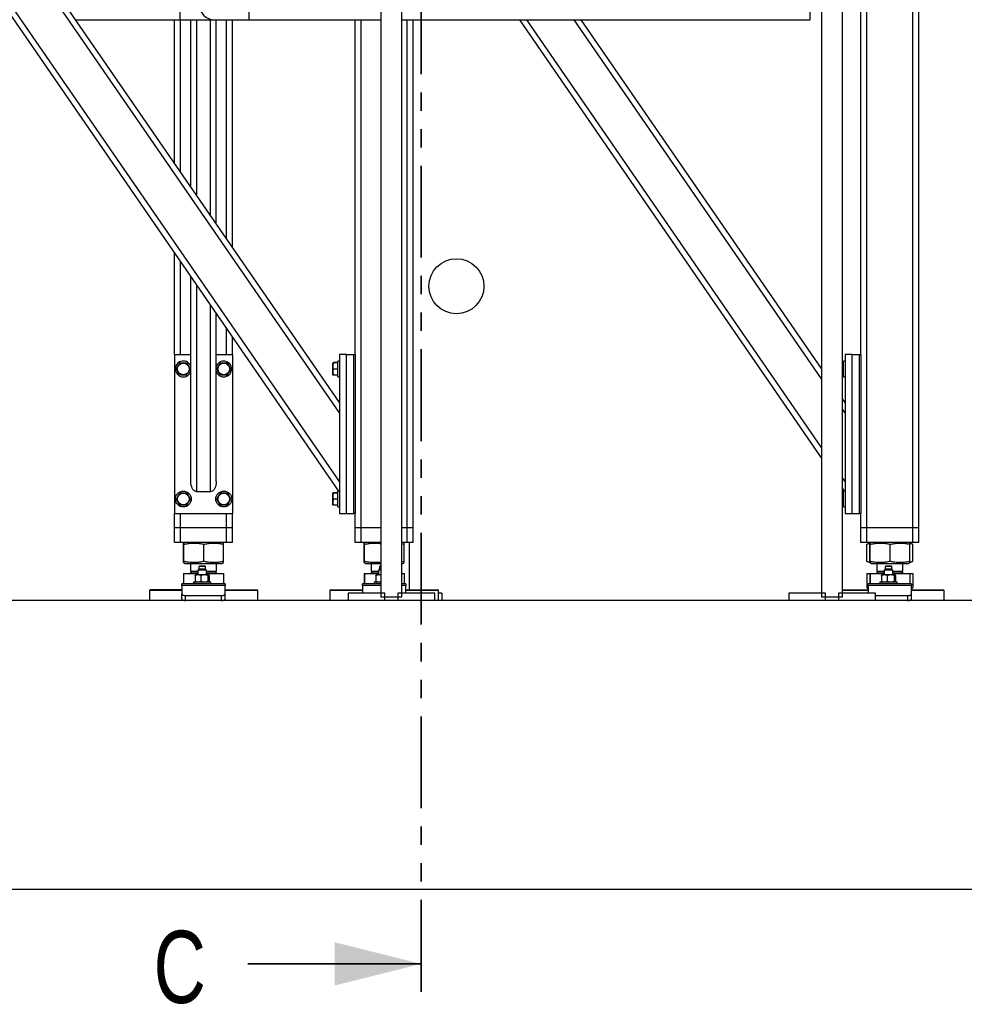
# Model space of a CAD drawing. Header units: millimetres. Extents: x 5 to 589, y 5 to 415.
# Tile 8 of 67: x 89 to 155, y 310 to 379. Entities that reach past the tile are written whole.
import ezdxf

# ---------------------------------------------------------------- set-up
doc = ezdxf.new("R2010")
doc.units = ezdxf.units.MM
doc.linetypes.add('PHANTOM', pattern=[12.7, 6.35, -1.27, 1.27, -1.27, 1.27, -1.27])
doc.layers.add('TRAIT-FORT', color=4, linetype='Continuous', lineweight=25)
doc.styles.add('SLDTEXTSTYLE0', font='TXT', dxfattribs={"width": 0.75})

msp = doc.modelspace()

# ---------------------------------------------------------------- linework, layer by layer
at = {"color": 7, "linetype": 'PHANTOM', "lineweight": 35}
msp.add_line((117.069, 406.595), (117.069, 311.272), dxfattribs=at)
at = {"color": 7, "linetype": 'Continuous', "lineweight": 35}
msp.add_line((105.069, 313.272), (117.069, 313.272), dxfattribs=at)
msp.add_solid([(117.069, 313.272), (111.069, 314.772), (111.069, 311.772)], dxfattribs=at)
at = {"layer": 'TRAIT-FORT', "color": 4, "linetype": 'Continuous', "lineweight": 25}
for p, q in [((111.4, 346.642), (86.386, 382.937)), ((111.4, 351.4), (89.665, 382.937)), ((111.4, 352.105), (90.151, 382.937)), ((147.5, 355.437), (147.5, 382.937)), ((147.9, 343.437), (147.9, 382.937)), ((151.1, 343.437), (151.1, 382.937)), ((151.5, 343.437), (151.5, 382.937)), ((111.366, 345.987), (86.288, 382.375)), ((114.275, 381.242), (114.275, 338.667)), ((115.725, 338.667), (115.725, 381.242)), ((144.775, 381.242), (144.775, 338.667)), ((146.225, 338.667), (146.225, 381.242)), ((100.375, 378.602), (100.375, 380.722)), ((105.125, 380.722), (105.125, 378.602)), ((143.995, 378.602), (143.995, 380.722)), ((93.139, 378.602), (100.375, 378.602)), ((100, 368.646), (100, 378.602)), ((100.376, 378.602), (102.75, 378.602)), ((100.4, 368.066), (100.4, 378.602)), ((101.125, 367.014), (101.125, 378.602)), ((101.525, 366.434), (101.525, 378.602)), ((102.475, 365.055), (102.475, 378.602)), ((102.75, 378.602), (105.126, 378.602)), ((102.875, 364.475), (102.875, 378.602)), ((103.6, 363.423), (103.6, 378.602)), ((104, 362.842), (104, 378.602)), ((105.125, 378.602), (114.275, 378.602)), ((112.5, 355.437), (112.5, 378.602)), ((112.9, 343.437), (112.9, 378.602)), ((115.725, 378.602), (143.995, 378.602)), ((116.1, 343.437), (116.1, 378.602)), ((116.5, 343.437), (116.5, 378.602)), ((144.775, 348.295), (123.888, 378.602)), ((144.775, 349), (124.374, 378.602)), ((144.775, 353.758), (127.653, 378.602)), ((144.775, 354.463), (128.139, 378.602)), ((100, 355.437), (100, 362.479)), ((100.4, 355.437), (100.4, 361.898)), ((101.125, 346.642), (101.125, 360.846)), ((101.525, 345.937), (101.525, 360.266)), ((102.475, 345.937), (102.475, 358.887)), ((102.875, 346.642), (102.875, 358.307)), ((103.6, 355.437), (103.6, 357.255)), ((104, 355.437), (104, 356.675)), ((100, 355.437), (100, 344.437)), ((100, 355.437), (101.125, 355.437)), ((102.875, 355.437), (104, 355.437)), ((104, 355.437), (104, 344.437)), ((111.4, 354.987), (111.3, 354.987)), ((111.3, 353.887), (111.3, 354.987)), ((111.4, 355.437), (111.4, 344.437)), ((111.9, 355.437), (111.4, 355.437)), ((111.9, 344.437), (111.9, 355.437)), ((111.9, 355.437), (112.4, 355.437)), ((112.4, 344.437), (112.4, 355.437)), ((112.4, 355.437), (112.5, 355.437)), ((112.5, 355.437), (112.5, 344.437)), ((146.4, 354.987), (146.3, 354.987)), ((146.3, 353.887), (146.3, 354.987)), ((146.9, 355.437), (146.4, 355.437)), ((146.4, 355.437), (146.4, 344.437)), ((146.9, 355.437), (147.4, 355.437)), ((146.9, 344.437), (146.9, 355.437)), ((147.4, 344.437), (147.4, 355.437)), ((147.4, 355.437), (147.5, 355.437)), ((147.5, 355.437), (147.5, 344.437)), ((110.963, 354.864), (110.95, 354.841)), ((110.95, 354.034), (110.95, 354.841)), ((111.3, 354.872), (111.001, 354.872)), ((111.3, 354.853), (111.001, 354.853)), ((111.3, 354.419), (111.001, 354.419)), ((146.3, 354.872), (146.225, 354.872)), ((146.3, 354.853), (146.225, 354.853)), ((146.3, 354.419), (146.225, 354.419)), ((110.95, 354.034), (110.963, 354.011)), ((111.3, 354.003), (111.001, 354.003)), ((111.3, 353.887), (111.4, 353.887)), ((146.3, 354.003), (146.225, 354.003)), ((146.3, 353.887), (146.4, 353.887)), ((146.4, 352.105), (146.225, 352.359)), ((146.4, 351.4), (146.225, 351.654)), ((146.4, 346.642), (146.225, 346.896)), ((146.366, 345.987), (146.225, 346.191)), ((102.475, 345.937), (101.525, 345.937)), ((110.963, 345.864), (110.95, 345.841)), ((110.95, 345.034), (110.95, 345.841)), ((111.3, 345.872), (111.001, 345.872)), ((111.3, 345.853), (111.001, 345.853)), ((111.3, 345.419), (111.001, 345.419)), ((111.4, 345.987), (111.3, 345.987)), ((111.3, 344.887), (111.3, 345.987)), ((146.3, 345.872), (146.225, 345.872)), ((146.3, 345.853), (146.225, 345.853)), ((146.3, 345.419), (146.225, 345.419)), ((146.4, 345.987), (146.3, 345.987)), ((146.3, 344.887), (146.3, 345.987)), ((110.95, 345.034), (110.963, 345.011)), ((111.3, 345.003), (111.001, 345.003)), ((111.3, 344.887), (111.4, 344.887)), ((146.3, 345.003), (146.225, 345.003)), ((146.3, 344.887), (146.4, 344.887)), ((100, 343.437), (100, 344.437)), ((100, 344.437), (104, 344.437)), ((100.4, 343.437), (100.4, 344.437)), ((103.6, 343.437), (103.6, 344.437)), ((104, 343.437), (104, 344.437)), ((111.4, 344.437), (111.9, 344.437)), ((111.9, 344.437), (112.4, 344.437)), ((112.5, 344.437), (112.4, 344.437)), ((112.5, 343.437), (112.5, 344.437)), ((146.4, 344.437), (146.9, 344.437)), ((146.9, 344.437), (147.4, 344.437)), ((147.5, 344.437), (147.4, 344.437)), ((147.5, 343.437), (147.5, 344.437)), ((100, 342.437), (100, 343.437)), ((100.4, 343.437), (100, 343.437)), ((100.4, 342.437), (100.4, 343.437)), ((103.6, 343.437), (100.4, 343.437)), ((103.6, 342.437), (103.6, 343.437)), ((104, 343.437), (103.6, 343.437)), ((104, 342.437), (104, 343.437)), ((112.5, 342.437), (112.5, 343.437)), ((112.9, 343.437), (112.5, 343.437)), ((112.9, 342.437), (112.9, 343.437)), ((114.275, 343.437), (112.9, 343.437)), ((116.1, 343.437), (115.725, 343.437)), ((116.1, 342.437), (116.1, 343.437)), ((116.5, 343.437), (116.1, 343.437)), ((116.5, 342.437), (116.5, 343.437)), ((147.5, 342.437), (147.5, 343.437)), ((147.9, 343.437), (147.5, 343.437)), ((147.9, 342.437), (147.9, 343.437)), ((151.1, 343.437), (147.9, 343.437)), ((151.1, 342.437), (151.1, 343.437)), ((151.5, 343.437), (151.1, 343.437)), ((151.5, 342.437), (151.5, 343.437)), ((100.4, 342.437), (100, 342.437)), ((103.6, 342.437), (100.4, 342.437)), ((100.616, 341.119), (100.616, 342.306)), ((100.739, 342.437), (100.624, 342.391)), ((100.635, 341.119), (100.635, 342.306)), ((102.02, 341.119), (102.02, 342.306)), ((103.376, 342.391), (103.262, 342.437)), ((103.385, 341.119), (103.385, 342.306)), ((104, 342.437), (103.6, 342.437)), ((112.9, 342.437), (112.5, 342.437)), ((114.275, 342.437), (112.9, 342.437)), ((113.116, 341.119), (113.116, 342.306)), ((113.239, 342.437), (113.124, 342.391)), ((113.135, 341.119), (113.135, 342.306)), ((116.1, 342.437), (115.725, 342.437)), ((115.725, 342.338), (115.885, 342.306)), ((115.876, 342.391), (115.762, 342.437)), ((115.885, 341.119), (115.885, 342.306)), ((116.5, 342.437), (116.1, 342.437)), ((116.225, 342.437), (116.225, 339.162)), ((147.9, 342.437), (147.5, 342.437)), ((151.1, 342.437), (147.9, 342.437)), ((147.925, 342.31), (147.913, 342.306)), ((147.913, 341.119), (147.913, 342.306)), ((148.122, 342.39), (147.924, 342.31)), ((148.116, 341.119), (148.116, 342.306)), ((148.239, 342.437), (148.124, 342.391)), ((148.135, 341.119), (148.135, 342.306)), ((149.52, 341.119), (149.52, 342.306)), ((150.876, 342.391), (150.762, 342.437)), ((151.077, 342.31), (150.876, 342.391)), ((150.885, 341.119), (150.885, 342.306)), ((151.088, 341.119), (151.088, 342.306)), ((151.5, 342.437), (151.1, 342.437)), ((100.625, 341.034), (100.739, 340.987)), ((100.739, 340.987), (103.262, 340.987)), ((101.1, 340.987), (101.1, 340.446)), ((101.71, 340.787), (101.685, 340.762)), ((101.685, 340.762), (101.685, 340.587)), ((101.765, 340.762), (101.685, 340.762)), ((101.781, 340.787), (101.71, 340.787)), ((102.135, 340.762), (101.765, 340.762)), ((102.11, 340.787), (101.781, 340.787)), ((102.135, 340.762), (102.11, 340.787)), ((102.135, 340.587), (102.135, 340.762)), ((102.9, 340.446), (102.9, 340.987)), ((103.262, 340.987), (103.376, 341.034)), ((113.125, 341.034), (113.239, 340.987)), ((113.239, 340.987), (114.275, 340.987)), ((113.6, 340.987), (113.6, 340.446)), ((114.21, 340.787), (114.185, 340.762)), ((114.185, 340.762), (114.185, 340.587)), ((114.275, 340.762), (114.185, 340.762)), ((114.275, 340.787), (114.21, 340.787)), ((115.885, 341.119), (115.725, 341.088)), ((115.725, 340.987), (115.762, 340.987)), ((115.762, 340.987), (115.876, 341.034)), ((147.913, 341.119), (147.925, 341.115)), ((147.924, 341.115), (148.125, 341.034)), ((148.125, 341.034), (148.239, 340.987)), ((148.239, 340.987), (150.6, 340.987)), ((148.6, 340.987), (148.6, 340.446)), ((149.21, 340.787), (149.185, 340.762)), ((149.185, 340.762), (149.185, 340.587)), ((149.265, 340.762), (149.185, 340.762)), ((149.281, 340.787), (149.21, 340.787)), ((149.635, 340.762), (149.265, 340.762)), ((149.61, 340.787), (149.281, 340.787)), ((149.635, 340.762), (149.61, 340.787)), ((149.635, 340.587), (149.635, 340.762)), ((150.4, 340.446), (150.4, 340.987)), ((150.6, 340.987), (150.762, 340.987)), ((150.762, 340.987), (150.876, 341.034)), ((150.876, 341.034), (151.077, 341.115)), ((100.616, 340.277), (100.616, 339.562)), ((100.616, 340.277), (100.635, 340.277)), ((100.635, 339.562), (100.635, 340.277)), ((100.635, 340.277), (101.61, 340.277)), ((100.723, 340.287), (100.723, 340.277)), ((100.723, 340.287), (101.61, 340.287)), ((101.209, 340.446), (101.1, 340.337)), ((101.1, 340.446), (101.61, 340.446)), ((101.1, 340.337), (101.61, 340.337)), ((101.421, 340.137), (101.421, 339.737)), ((101.46, 340.187), (101.451, 340.181)), ((101.619, 340.187), (101.46, 340.187)), ((101.685, 340.587), (101.61, 340.512)), ((101.61, 340.512), (101.61, 340.187)), ((101.716, 340.512), (101.61, 340.512)), ((102.062, 340.187), (101.619, 340.187)), ((101.765, 340.587), (101.685, 340.587)), ((102.21, 340.512), (101.716, 340.512)), ((102.135, 340.587), (101.765, 340.587)), ((101.817, 340.137), (101.817, 339.737)), ((102.353, 340.187), (102.062, 340.187)), ((102.21, 340.512), (102.135, 340.587)), ((102.21, 340.187), (102.21, 340.512)), ((102.21, 340.446), (102.46, 340.446)), ((102.21, 340.337), (102.9, 340.337)), ((102.21, 340.287), (102.653, 340.287)), ((102.21, 340.277), (103.385, 340.277)), ((102.306, 340.137), (102.306, 339.737)), ((102.36, 340.187), (102.353, 340.187)), ((102.369, 340.181), (102.36, 340.187)), ((102.4, 340.137), (102.4, 339.737)), ((102.46, 340.446), (102.9, 340.446)), ((102.653, 340.287), (103.278, 340.287)), ((102.9, 340.337), (102.792, 340.446)), ((103.278, 340.277), (103.278, 340.287)), ((103.385, 340.277), (103.385, 339.562)), ((113.116, 340.277), (113.116, 339.562)), ((113.116, 340.277), (113.135, 340.277)), ((113.135, 340.277), (113.135, 339.562)), ((113.135, 340.277), (114.11, 340.277)), ((113.223, 340.287), (113.223, 340.277)), ((113.223, 340.287), (114.11, 340.287)), ((113.709, 340.446), (113.6, 340.337)), ((113.6, 340.446), (114.11, 340.446)), ((113.6, 340.337), (113.727, 340.337)), ((113.727, 340.337), (114.11, 340.337)), ((113.921, 340.137), (113.921, 339.737)), ((113.96, 340.187), (113.951, 340.181)), ((114.119, 340.187), (113.96, 340.187)), ((114.185, 340.587), (114.11, 340.512)), ((114.11, 340.512), (114.11, 340.187)), ((114.275, 340.512), (114.11, 340.512)), ((114.275, 340.187), (114.119, 340.187)), ((114.275, 340.587), (114.185, 340.587)), ((115.725, 340.287), (115.778, 340.287)), ((115.725, 340.277), (115.885, 340.277)), ((115.778, 340.277), (115.778, 340.287)), ((115.885, 340.277), (115.885, 339.562)), ((147.913, 340.277), (147.913, 339.285)), ((147.913, 340.277), (148.116, 340.277)), ((148.116, 340.277), (148.116, 339.562)), ((148.116, 340.277), (148.135, 340.277)), ((148.135, 340.277), (148.135, 339.562)), ((148.135, 340.277), (149.11, 340.277)), ((148.223, 340.287), (148.223, 340.277)), ((148.223, 340.287), (149.11, 340.287)), ((148.709, 340.446), (148.6, 340.337)), ((148.6, 340.446), (149.11, 340.446)), ((148.6, 340.337), (148.727, 340.337)), ((148.727, 340.337), (149.11, 340.337)), ((148.921, 340.137), (148.921, 339.737)), ((148.96, 340.187), (148.951, 340.181)), ((149.119, 340.187), (148.96, 340.187)), ((149.185, 340.587), (149.11, 340.512)), ((149.11, 340.512), (149.11, 340.187)), ((149.216, 340.512), (149.11, 340.512)), ((149.562, 340.187), (149.119, 340.187)), ((149.265, 340.587), (149.185, 340.587)), ((149.71, 340.512), (149.216, 340.512)), ((149.635, 340.587), (149.265, 340.587)), ((149.317, 340.137), (149.317, 339.737)), ((149.853, 340.187), (149.562, 340.187)), ((149.71, 340.512), (149.635, 340.587)), ((149.71, 340.187), (149.71, 340.512)), ((149.71, 340.446), (150.4, 340.446)), ((149.71, 340.337), (150.4, 340.337)), ((149.71, 340.287), (150.778, 340.287)), ((149.71, 340.277), (150.885, 340.277)), ((149.806, 340.137), (149.806, 339.737)), ((149.86, 340.187), (149.853, 340.187)), ((149.869, 340.181), (149.86, 340.187)), ((149.9, 340.137), (149.9, 339.737)), ((150.4, 340.337), (150.292, 340.446)), ((150.778, 340.277), (150.778, 340.287)), ((150.885, 340.277), (150.885, 339.562)), ((150.885, 340.277), (151.088, 340.277)), ((151.088, 340.277), (151.088, 339.285)), ((103.5, 339.562), (100.5, 339.562)), ((100.5, 339.455), (100.5, 339.562)), ((100.5, 339.455), (100.5, 338.884)), ((103.5, 339.455), (100.5, 339.455)), ((101.31, 339.687), (101.31, 339.562)), ((102.51, 339.687), (101.31, 339.687)), ((101.451, 339.694), (101.46, 339.687)), ((102.36, 339.687), (102.369, 339.694)), ((102.4, 339.737), (102.377, 339.701)), ((102.51, 339.562), (102.51, 339.687)), ((103.5, 339.562), (103.5, 339.455)), ((103.5, 338.884), (103.5, 339.455)), ((114.275, 339.562), (113, 339.562)), ((113, 339.455), (113, 339.562)), ((113, 339.455), (113, 338.912)), ((114.275, 339.455), (113, 339.455)), ((113.81, 339.687), (113.81, 339.562)), ((114.275, 339.687), (113.81, 339.687)), ((113.951, 339.694), (113.96, 339.687)), ((116, 339.562), (115.725, 339.562)), ((116, 339.455), (115.725, 339.455)), ((116, 339.562), (116, 339.455)), ((116, 338.912), (116, 339.455)), ((147.913, 339.285), (148, 339.246)), ((147.924, 339.28), (147.913, 339.285)), ((147.923, 339.279), (148, 339.235)), ((151, 339.562), (148, 339.562)), ((148, 339.455), (148, 339.562)), ((148, 339.455), (148, 338.912)), ((151, 339.455), (148, 339.455)), ((148.81, 339.687), (148.81, 339.562)), ((150.01, 339.687), (148.81, 339.687)), ((148.951, 339.694), (148.96, 339.687)), ((149.86, 339.687), (149.869, 339.694)), ((149.9, 339.737), (149.877, 339.701)), ((150.01, 339.562), (150.01, 339.687)), ((151, 339.562), (151, 339.455)), ((151, 338.884), (151, 339.455)), ((151, 339.245), (151.088, 339.285)), ((151, 339.235), (151.078, 339.279)), ((98.3, 339.162), (98.25, 339.112)), ((98.25, 339.112), (98.25, 338.412)), ((100.5, 339.112), (98.25, 339.112)), ((100.5, 339.162), (98.3, 339.162)), ((100.5, 338.537), (100.5, 338.884)), ((100.75, 338.759), (103.25, 338.759)), ((100.75, 338.412), (100.75, 338.759)), ((103.25, 338.412), (103.25, 338.759)), ((103.5, 339.162), (105.7, 339.162)), ((105.75, 339.112), (103.5, 339.112)), ((103.5, 338.537), (103.5, 338.884)), ((105.75, 339.112), (105.7, 339.162)), ((105.75, 338.412), (105.75, 339.112)), ((110.8, 339.162), (110.75, 339.112)), ((110.75, 339.112), (110.75, 338.412)), ((112.935, 339.112), (110.75, 339.112)), ((110.8, 339.162), (112.956, 339.162)), ((114.549, 338.912), (112, 338.912)), ((112, 338.912), (112, 338.412)), ((113, 339.112), (112.935, 339.112)), ((112.956, 339.162), (113, 339.162)), ((114.275, 338.667), (115.725, 338.667)), ((114.549, 338.412), (114.549, 338.912)), ((115.452, 338.912), (115.452, 338.412)), ((118, 338.912), (115.452, 338.912)), ((116, 339.162), (118.2, 339.162)), ((118.25, 339.112), (116, 339.112)), ((118, 338.412), (118, 338.912)), ((118.25, 339.112), (118.2, 339.162)), ((118.25, 338.412), (118.25, 339.112)), ((118.5, 338.912), (118.25, 338.912)), ((118.5, 338.912), (118.5, 338.412)), ((142.5, 338.912), (142.5, 338.412)), ((145.049, 338.912), (142.5, 338.912)), ((144.775, 338.667), (146.225, 338.667)), ((145.049, 338.412), (145.049, 338.912)), ((145.952, 338.912), (145.952, 338.412)), ((148.5, 338.912), (145.952, 338.912)), ((146.225, 339.162), (147.956, 339.162)), ((147.935, 339.112), (146.225, 339.112)), ((148, 339.112), (147.935, 339.112)), ((147.956, 339.162), (148, 339.162)), ((148.5, 338.412), (148.5, 338.912)), ((148.5, 338.759), (150.75, 338.759)), ((150.75, 338.412), (150.75, 338.759)), ((151, 339.162), (153.2, 339.162)), ((153.25, 339.112), (151, 339.112)), ((151, 338.537), (151, 338.884)), ((153.25, 339.112), (153.2, 339.162)), ((153.25, 338.412), (153.25, 339.112)), ((175.5, 338.412), (25.5, 338.412)), ((114.549, 338.412), (112, 338.412)), ((118, 338.412), (115.452, 338.412)), ((145.049, 338.412), (142.5, 338.412)), ((148.5, 338.412), (145.952, 338.412)), ((175.5, 318.412), (25.5, 318.412))]:
    msp.add_line(p, q, dxfattribs=at)
at = {"layer": 'TRAIT-FORT', "color": 4, "linetype": 'Continuous', "lineweight": 25, "flags": 128}
for points in [[(100.372, 354.872), (100.303, 354.763), (100.232, 354.649), (100.171, 354.553), (100.11, 354.456)], [(100.339, 354.022), (100.251, 354.189), (100.192, 354.3), (100.133, 354.412), (100.11, 354.456)], [(100.372, 354.872), (100.5, 354.867), (100.634, 354.861), (100.748, 354.857), (100.862, 354.853)], [(100.829, 354.003), (100.898, 354.112), (100.969, 354.226), (101.03, 354.322), (101.091, 354.419)], [(101.091, 354.419), (101.003, 354.585), (100.944, 354.696), (100.885, 354.809), (100.862, 354.853)], [(103.172, 354.872), (103.103, 354.763), (103.032, 354.649), (102.971, 354.553), (102.91, 354.456)], [(103.139, 354.022), (103.051, 354.189), (102.992, 354.3), (102.933, 354.412), (102.91, 354.456)], [(103.172, 354.872), (103.3, 354.867), (103.434, 354.861), (103.548, 354.857), (103.662, 354.853)], [(103.629, 354.003), (103.698, 354.112), (103.769, 354.226), (103.83, 354.322), (103.891, 354.419)], [(103.891, 354.419), (103.803, 354.585), (103.744, 354.696), (103.685, 354.809), (103.662, 354.853)], [(100.829, 354.003), (100.701, 354.008), (100.567, 354.013), (100.453, 354.018), (100.339, 354.022)], [(103.629, 354.003), (103.501, 354.008), (103.367, 354.013), (103.253, 354.018), (103.139, 354.022)], [(101.525, 345.937), (101.456, 345.948), (101.389, 345.98), (101.325, 346.032), (101.268, 346.102), (101.219, 346.189), (101.179, 346.29), (101.15, 346.401), (101.132, 346.52), (101.125, 346.642)], [(102.875, 346.642), (102.869, 346.52), (102.851, 346.401), (102.822, 346.29), (102.782, 346.189), (102.733, 346.102), (102.675, 346.032), (102.612, 345.98), (102.545, 345.948), (102.475, 345.937)], [(100.372, 345.872), (100.303, 345.763), (100.232, 345.649), (100.171, 345.553), (100.11, 345.456)], [(100.339, 345.022), (100.251, 345.189), (100.192, 345.3), (100.133, 345.412), (100.11, 345.456)], [(100.372, 345.872), (100.5, 345.867), (100.634, 345.861), (100.748, 345.857), (100.862, 345.853)], [(100.829, 345.003), (100.898, 345.112), (100.969, 345.226), (101.03, 345.322), (101.091, 345.419)], [(101.091, 345.419), (101.003, 345.585), (100.944, 345.696), (100.885, 345.809), (100.862, 345.853)], [(103.172, 345.872), (103.103, 345.763), (103.032, 345.649), (102.971, 345.553), (102.91, 345.456)], [(103.139, 345.022), (103.051, 345.189), (102.992, 345.3), (102.933, 345.412), (102.91, 345.456)], [(103.172, 345.872), (103.3, 345.867), (103.434, 345.861), (103.548, 345.857), (103.662, 345.853)], [(103.629, 345.003), (103.698, 345.112), (103.769, 345.226), (103.83, 345.322), (103.891, 345.419)], [(103.891, 345.419), (103.803, 345.585), (103.744, 345.696), (103.685, 345.809), (103.662, 345.853)], [(100.829, 345.003), (100.701, 345.008), (100.567, 345.013), (100.453, 345.018), (100.339, 345.022)], [(103.629, 345.003), (103.501, 345.008), (103.367, 345.013), (103.253, 345.018), (103.139, 345.022)], [(100.5, 338.884), (100.505, 338.859), (100.519, 338.836), (100.543, 338.814), (100.574, 338.795), (100.612, 338.78), (100.655, 338.768), (100.702, 338.761), (100.75, 338.759)], [(103.25, 338.759), (103.299, 338.761), (103.346, 338.768), (103.389, 338.78), (103.427, 338.795), (103.458, 338.814), (103.481, 338.836), (103.496, 338.859), (103.5, 338.884)], [(150.75, 338.759), (150.799, 338.761), (150.846, 338.768), (150.889, 338.78), (150.927, 338.795), (150.958, 338.814), (150.981, 338.836), (150.996, 338.859), (151, 338.884)], [(100.5, 338.537), (100.505, 338.513), (100.519, 338.49), (100.543, 338.468), (100.574, 338.449), (100.612, 338.434), (100.655, 338.422), (100.702, 338.415), (100.75, 338.412)], [(103.25, 338.412), (103.299, 338.415), (103.346, 338.422), (103.389, 338.434), (103.427, 338.449), (103.458, 338.468), (103.481, 338.49), (103.496, 338.513), (103.5, 338.537)], [(150.75, 338.412), (150.799, 338.415), (150.846, 338.422), (150.889, 338.434), (150.927, 338.449), (150.958, 338.468), (150.981, 338.49), (150.996, 338.513), (151, 338.537)]]:
    msp.add_lwpolyline(points, dxfattribs=at)
at = {"layer": 'TRAIT-FORT', "color": 4, "linetype": 'Continuous', "lineweight": 25}
for centre, radius in [((119.5, 360.162), 1.903), ((100.6, 354.437), 0.404), ((103.4, 354.437), 0.404), ((100.6, 345.437), 0.55), ((100.6, 345.437), 0.404), ((103.4, 345.437), 0.55), ((103.4, 345.437), 0.404)]:
    msp.add_circle(centre, radius, dxfattribs=at)
for centre, radius, start, end in [((102.75, 379.662), 1.06, 90.00016, 269.99984), ((100.6, 354.437), 0.55, 17.34159, 178.17345), ((103.4, 354.437), 0.55, 197.34148, 162.65852), ((100.6, 354.437), 0.55, 178.17385, 342.65822), ((101.05, 340.337), 0.05, 270.00152, 359.99506), ((102.95, 340.337), 0.05, 180.00494, 269.99848), ((113.55, 340.337), 0.05, 270.00152, 359.99506), ((148.55, 340.337), 0.05, 270.00037, 359.99579), ((150.45, 340.337), 0.05, 180.00494, 269.99933)]:
    msp.add_arc(centre, radius, start, end, dxfattribs=at)
for points, knots in [([(111.001, 354.419), (110.985, 354.474), (110.96, 354.565), (110.963, 354.698), (110.98, 354.787), (110.996, 354.838), (111.001, 354.853)], [0, 0, 0, 0, 0.385939, 0.637079, 0.896006, 1, 1, 1, 1]), ([(111.001, 354.003), (110.99, 354.039), (110.968, 354.112), (110.959, 354.22), (110.971, 354.324), (110.991, 354.387), (111.001, 354.419)], [0, 0, 0, 0, 0.265635, 0.5347181, 0.7642848, 1, 1, 1, 1]), ([(111.001, 354.872), (110.992, 354.871), (110.981, 354.871), (110.958, 354.861), (110.983, 354.855), (110.993, 354.854), (111.001, 354.853)], [0, 0, 0, 0, 0.372904, 0.504018, 0.658327, 1, 1, 1, 1]), ([(111.001, 354.003), (110.991, 354.004), (110.978, 354.004), (110.967, 354.011), (110.965, 354.012)], [0, 0, 0, 0, 0.791701, 1, 1, 1, 1]), ([(111.001, 345.419), (110.985, 345.474), (110.96, 345.565), (110.963, 345.698), (110.98, 345.787), (110.996, 345.838), (111.001, 345.853)], [0, 0, 0, 0, 0.38594, 0.637066, 0.895993, 1, 1, 1, 1]), ([(111.001, 345.003), (110.99, 345.039), (110.968, 345.112), (110.959, 345.22), (110.971, 345.324), (110.991, 345.387), (111.001, 345.419)], [0, 0, 0, 0, 0.265631, 0.534711, 0.764274, 1, 1, 1, 1]), ([(111.001, 345.872), (110.992, 345.871), (110.981, 345.871), (110.958, 345.861), (110.983, 345.855), (110.993, 345.854), (111.001, 345.853)], [0, 0, 0, 0, 0.372896, 0.504011, 0.658323, 1, 1, 1, 1]), ([(111.001, 345.003), (110.991, 345.004), (110.978, 345.004), (110.967, 345.011), (110.965, 345.012)], [0, 0, 0, 0, 0.791637, 1, 1, 1, 1]), ([(100.616, 342.306), (100.618, 342.324), (100.622, 342.351), (100.617, 342.379), (100.629, 342.394), (100.629, 342.368), (100.633, 342.347), (100.634, 342.322), (100.635, 342.306)], [0, 0, 0, 0, 0.313642, 0.472729, 0.503056, 0.578339, 0.739458, 1, 1, 1, 1]), ([(100.635, 342.306), (100.727, 342.325), (100.902, 342.362), (101.16, 342.39), (101.388, 342.394), (101.6, 342.38), (101.806, 342.352), (101.946, 342.322), (102.02, 342.306)], [0, 0, 0, 0, 0.202485, 0.382952, 0.555179, 0.692614, 0.838502, 1, 1, 1, 1]), ([(102.02, 342.306), (102.111, 342.325), (102.283, 342.362), (102.537, 342.39), (102.763, 342.394), (102.972, 342.38), (103.174, 342.352), (103.312, 342.322), (103.385, 342.306)], [0, 0, 0, 0, 0.202532, 0.382982, 0.555163, 0.692569, 0.838459, 1, 1, 1, 1]), ([(103.385, 342.306), (103.383, 342.323), (103.379, 342.349), (103.383, 342.38), (103.376, 342.388), (103.376, 342.389)], [0, 0, 0, 0, 0.63812, 0.96179, 1, 1, 1, 1]), ([(113.116, 342.306), (113.118, 342.324), (113.122, 342.351), (113.117, 342.379), (113.129, 342.394), (113.129, 342.368), (113.133, 342.347), (113.134, 342.322), (113.135, 342.306)], [0, 0, 0, 0, 0.313642, 0.472729, 0.503056, 0.578339, 0.739458, 1, 1, 1, 1]), ([(113.135, 342.306), (113.227, 342.325), (113.402, 342.362), (113.66, 342.39), (113.888, 342.394), (114.093, 342.381), (114.216, 342.362), (114.275, 342.353)], [0, 0, 0, 0, 0.246345, 0.465904, 0.675437, 0.842641, 1, 1, 1, 1]), ([(115.885, 342.306), (115.883, 342.323), (115.879, 342.349), (115.883, 342.38), (115.876, 342.388), (115.876, 342.389)], [0, 0, 0, 0, 0.63812, 0.96179, 1, 1, 1, 1]), ([(147.913, 342.306), (147.966, 342.326), (148.034, 342.353), (148.106, 342.365), (148.121, 342.368)], [0, 0, 0, 0, 0.787915, 1, 1, 1, 1]), ([(148.116, 342.306), (148.118, 342.324), (148.122, 342.351), (148.117, 342.379), (148.129, 342.394), (148.129, 342.368), (148.133, 342.347), (148.134, 342.322), (148.135, 342.306)], [0, 0, 0, 0, 0.313642, 0.472729, 0.503056, 0.578338, 0.739458, 1, 1, 1, 1]), ([(148.135, 342.306), (148.227, 342.325), (148.402, 342.362), (148.66, 342.39), (148.888, 342.394), (149.1, 342.38), (149.306, 342.352), (149.446, 342.322), (149.52, 342.306)], [0, 0, 0, 0, 0.2024836, 0.3829529, 0.5551801, 0.6926148, 0.8385033, 1, 1, 1, 1]), ([(149.52, 342.306), (149.611, 342.325), (149.783, 342.362), (150.037, 342.39), (150.263, 342.394), (150.472, 342.38), (150.674, 342.352), (150.812, 342.322), (150.885, 342.306)], [0, 0, 0, 0, 0.202533, 0.382983, 0.555164, 0.69257, 0.838457, 1, 1, 1, 1]), ([(150.885, 342.306), (150.883, 342.323), (150.879, 342.349), (150.883, 342.38), (150.876, 342.388), (150.876, 342.389)], [0, 0, 0, 0, 0.6381167, 0.9617847, 1, 1, 1, 1]), ([(150.88, 342.371), (150.908, 342.364), (150.975, 342.35), (151.039, 342.325), (151.076, 342.31)], [0, 0, 0, 0, 0.420917, 1, 1, 1, 1]), ([(100.635, 341.119), (100.633, 341.101), (100.629, 341.074), (100.634, 341.046), (100.622, 341.03), (100.622, 341.057), (100.618, 341.077), (100.617, 341.103), (100.616, 341.119)], [0, 0, 0, 0, 0.313642, 0.472729, 0.5030556, 0.5783387, 0.7394581, 1, 1, 1, 1]), ([(102.02, 341.119), (101.927, 341.1), (101.753, 341.063), (101.495, 341.035), (101.266, 341.031), (101.054, 341.045), (100.849, 341.073), (100.709, 341.103), (100.635, 341.119)], [0, 0, 0, 0, 0.202485, 0.382952, 0.555179, 0.692614, 0.838502, 1, 1, 1, 1]), ([(103.385, 341.119), (103.294, 341.1), (103.122, 341.063), (102.868, 341.035), (102.642, 341.031), (102.433, 341.045), (102.23, 341.073), (102.092, 341.103), (102.02, 341.119)], [0, 0, 0, 0, 0.202532, 0.382984, 0.555163, 0.692572, 0.838459, 1, 1, 1, 1]), ([(103.376, 341.036), (103.376, 341.035), (103.379, 341.031), (103.379, 341.059), (103.383, 341.077), (103.384, 341.103), (103.385, 341.119)], [0, 0, 0, 0, 0.01562, 0.164746, 0.483902, 1, 1, 1, 1]), ([(113.135, 341.119), (113.133, 341.101), (113.129, 341.074), (113.134, 341.046), (113.122, 341.03), (113.122, 341.057), (113.118, 341.077), (113.117, 341.103), (113.116, 341.119)], [0, 0, 0, 0, 0.313642, 0.472729, 0.503056, 0.578339, 0.739458, 1, 1, 1, 1]), ([(114.275, 341.072), (114.264, 341.07), (114.17, 341.051), (113.995, 341.036), (113.766, 341.031), (113.554, 341.045), (113.349, 341.073), (113.209, 341.103), (113.135, 341.119)], [0, 0, 0, 0, 0.029859, 0.24939, 0.458896, 0.626079, 0.803545, 1, 1, 1, 1]), ([(115.876, 341.036), (115.876, 341.035), (115.879, 341.031), (115.879, 341.059), (115.883, 341.077), (115.884, 341.103), (115.885, 341.119)], [0, 0, 0, 0, 0.01562, 0.164746, 0.483902, 1, 1, 1, 1]), ([(148.121, 341.056), (148.095, 341.062), (148.024, 341.077), (147.956, 341.103), (147.913, 341.119)], [0, 0, 0, 0, 0.370325, 1, 1, 1, 1]), ([(148.135, 341.119), (148.133, 341.101), (148.129, 341.074), (148.134, 341.046), (148.122, 341.03), (148.122, 341.057), (148.118, 341.077), (148.117, 341.103), (148.116, 341.119)], [0, 0, 0, 0, 0.313642, 0.472729, 0.503056, 0.578338, 0.739457, 1, 1, 1, 1]), ([(149.52, 341.119), (149.427, 341.1), (149.253, 341.063), (148.995, 341.035), (148.766, 341.031), (148.554, 341.045), (148.349, 341.073), (148.209, 341.103), (148.135, 341.119)], [0, 0, 0, 0, 0.202484, 0.382953, 0.55518, 0.692615, 0.838503, 1, 1, 1, 1]), ([(150.885, 341.119), (150.794, 341.1), (150.622, 341.063), (150.368, 341.035), (150.142, 341.031), (149.933, 341.045), (149.73, 341.073), (149.592, 341.103), (149.52, 341.119)], [0, 0, 0, 0, 0.202533, 0.382983, 0.555164, 0.69257, 0.838457, 1, 1, 1, 1]), ([(150.876, 341.036), (150.876, 341.035), (150.879, 341.031), (150.879, 341.059), (150.883, 341.077), (150.884, 341.103), (150.885, 341.119)], [0, 0, 0, 0, 0.015615, 0.16474, 0.483897, 1, 1, 1, 1]), ([(151.076, 341.115), (151.029, 341.096), (150.965, 341.07), (150.897, 341.059), (150.88, 341.056)], [0, 0, 0, 0, 0.7415, 1, 1, 1, 1]), ([(101.619, 340.187), (101.591, 340.185), (101.534, 340.182), (101.468, 340.159), (101.431, 340.142), (101.421, 340.137)], [0, 0, 0, 0, 0.408448, 0.834738, 1, 1, 1, 1]), ([(101.421, 340.137), (101.427, 340.151), (101.434, 340.169), (101.45, 340.177), (101.453, 340.179)], [0, 0, 0, 0, 0.7980898, 1, 1, 1, 1]), ([(101.817, 340.137), (101.786, 340.151), (101.722, 340.179), (101.653, 340.185), (101.619, 340.187)], [0, 0, 0, 0, 0.498895, 1, 1, 1, 1]), ([(102.062, 340.187), (102.027, 340.186), (101.957, 340.182), (101.876, 340.159), (101.83, 340.142), (101.817, 340.137)], [0, 0, 0, 0, 0.412729, 0.837426, 1, 1, 1, 1]), ([(102.306, 340.137), (102.267, 340.151), (102.188, 340.179), (102.104, 340.185), (102.062, 340.187)], [0, 0, 0, 0, 0.494272, 1, 1, 1, 1]), ([(102.353, 340.187), (102.346, 340.185), (102.328, 340.178), (102.316, 340.156), (102.309, 340.142), (102.306, 340.137)], [0, 0, 0, 0, 0.308549, 0.779366, 1, 1, 1, 1]), ([(102.4, 340.137), (102.393, 340.151), (102.383, 340.173), (102.362, 340.183), (102.353, 340.187)], [0, 0, 0, 0, 0.60471, 1, 1, 1, 1]), ([(114.119, 340.187), (114.091, 340.185), (114.034, 340.182), (113.968, 340.159), (113.931, 340.142), (113.921, 340.137)], [0, 0, 0, 0, 0.408448, 0.834738, 1, 1, 1, 1]), ([(113.921, 340.137), (113.927, 340.151), (113.934, 340.169), (113.95, 340.177), (113.953, 340.179)], [0, 0, 0, 0, 0.7980898, 1, 1, 1, 1]), ([(114.275, 340.153), (114.257, 340.161), (114.208, 340.182), (114.154, 340.185), (114.119, 340.187)], [0, 0, 0, 0, 0.3605007, 1, 1, 1, 1]), ([(149.119, 340.187), (149.091, 340.185), (149.034, 340.182), (148.968, 340.159), (148.931, 340.142), (148.921, 340.137)], [0, 0, 0, 0, 0.408446, 0.834737, 1, 1, 1, 1]), ([(148.921, 340.137), (148.927, 340.151), (148.934, 340.169), (148.95, 340.177), (148.953, 340.179)], [0, 0, 0, 0, 0.798089, 1, 1, 1, 1]), ([(149.317, 340.137), (149.286, 340.151), (149.222, 340.179), (149.153, 340.185), (149.119, 340.187)], [0, 0, 0, 0, 0.4988964, 1, 1, 1, 1]), ([(149.562, 340.187), (149.527, 340.186), (149.457, 340.182), (149.376, 340.159), (149.33, 340.142), (149.317, 340.137)], [0, 0, 0, 0, 0.412734, 0.837423, 1, 1, 1, 1]), ([(149.806, 340.137), (149.767, 340.151), (149.688, 340.179), (149.604, 340.185), (149.562, 340.187)], [0, 0, 0, 0, 0.49427, 1, 1, 1, 1]), ([(149.853, 340.187), (149.846, 340.185), (149.828, 340.178), (149.816, 340.156), (149.809, 340.142), (149.806, 340.137)], [0, 0, 0, 0, 0.308554, 0.779378, 1, 1, 1, 1]), ([(149.9, 340.137), (149.893, 340.151), (149.883, 340.173), (149.862, 340.183), (149.853, 340.187)], [0, 0, 0, 0, 0.604704, 1, 1, 1, 1]), ([(101.619, 339.687), (101.591, 339.689), (101.534, 339.693), (101.468, 339.716), (101.431, 339.733), (101.421, 339.737)], [0, 0, 0, 0, 0.40845, 0.834738, 1, 1, 1, 1]), ([(101.421, 339.737), (101.427, 339.723), (101.434, 339.706), (101.45, 339.698), (101.453, 339.696)], [0, 0, 0, 0, 0.798154, 1, 1, 1, 1]), ([(101.817, 339.737), (101.786, 339.724), (101.722, 339.696), (101.653, 339.69), (101.619, 339.687)], [0, 0, 0, 0, 0.4989006, 1, 1, 1, 1]), ([(102.062, 339.687), (102.027, 339.689), (101.957, 339.693), (101.876, 339.716), (101.83, 339.733), (101.817, 339.737)], [0, 0, 0, 0, 0.412731, 0.837426, 1, 1, 1, 1]), ([(102.306, 339.737), (102.267, 339.724), (102.188, 339.696), (102.104, 339.69), (102.062, 339.687)], [0, 0, 0, 0, 0.494276, 1, 1, 1, 1]), ([(102.353, 339.687), (102.346, 339.69), (102.328, 339.697), (102.316, 339.719), (102.309, 339.733), (102.306, 339.737)], [0, 0, 0, 0, 0.308574, 0.779374, 1, 1, 1, 1]), ([(114.119, 339.687), (114.091, 339.689), (114.034, 339.693), (113.968, 339.716), (113.931, 339.733), (113.921, 339.737)], [0, 0, 0, 0, 0.4084498, 0.8347382, 1, 1, 1, 1]), ([(113.921, 339.737), (113.927, 339.723), (113.934, 339.706), (113.95, 339.698), (113.953, 339.696)], [0, 0, 0, 0, 0.798154, 1, 1, 1, 1]), ([(114.275, 339.722), (114.257, 339.714), (114.208, 339.693), (114.154, 339.69), (114.119, 339.687)], [0, 0, 0, 0, 0.360509, 1, 1, 1, 1]), ([(149.119, 339.687), (149.091, 339.689), (149.034, 339.693), (148.968, 339.716), (148.931, 339.733), (148.921, 339.737)], [0, 0, 0, 0, 0.408448, 0.834737, 1, 1, 1, 1]), ([(148.921, 339.737), (148.927, 339.723), (148.934, 339.706), (148.95, 339.698), (148.953, 339.696)], [0, 0, 0, 0, 0.798153, 1, 1, 1, 1]), ([(149.317, 339.737), (149.286, 339.724), (149.222, 339.696), (149.153, 339.69), (149.119, 339.687)], [0, 0, 0, 0, 0.498902, 1, 1, 1, 1]), ([(149.562, 339.687), (149.527, 339.689), (149.457, 339.693), (149.376, 339.716), (149.33, 339.733), (149.317, 339.737)], [0, 0, 0, 0, 0.412735, 0.837424, 1, 1, 1, 1]), ([(149.806, 339.737), (149.767, 339.724), (149.688, 339.696), (149.604, 339.69), (149.562, 339.687)], [0, 0, 0, 0, 0.494274, 1, 1, 1, 1]), ([(149.853, 339.687), (149.846, 339.69), (149.828, 339.697), (149.816, 339.719), (149.809, 339.733), (149.806, 339.737)], [0, 0, 0, 0, 0.308579, 0.779386, 1, 1, 1, 1])]:
    msp.add_open_spline(points, degree=3, knots=knots, dxfattribs=at)

# ---------------------------------------------------------------- texts
at = {"color": 7, "linetype": 'Continuous', "insert": (98.542, 315.564), "char_height": 5, "attachment_point": 1, "style": 'SLDTEXTSTYLE0'}
msp.add_mtext('C', dxfattribs=at)

doc.saveas('drawing.dxf')
